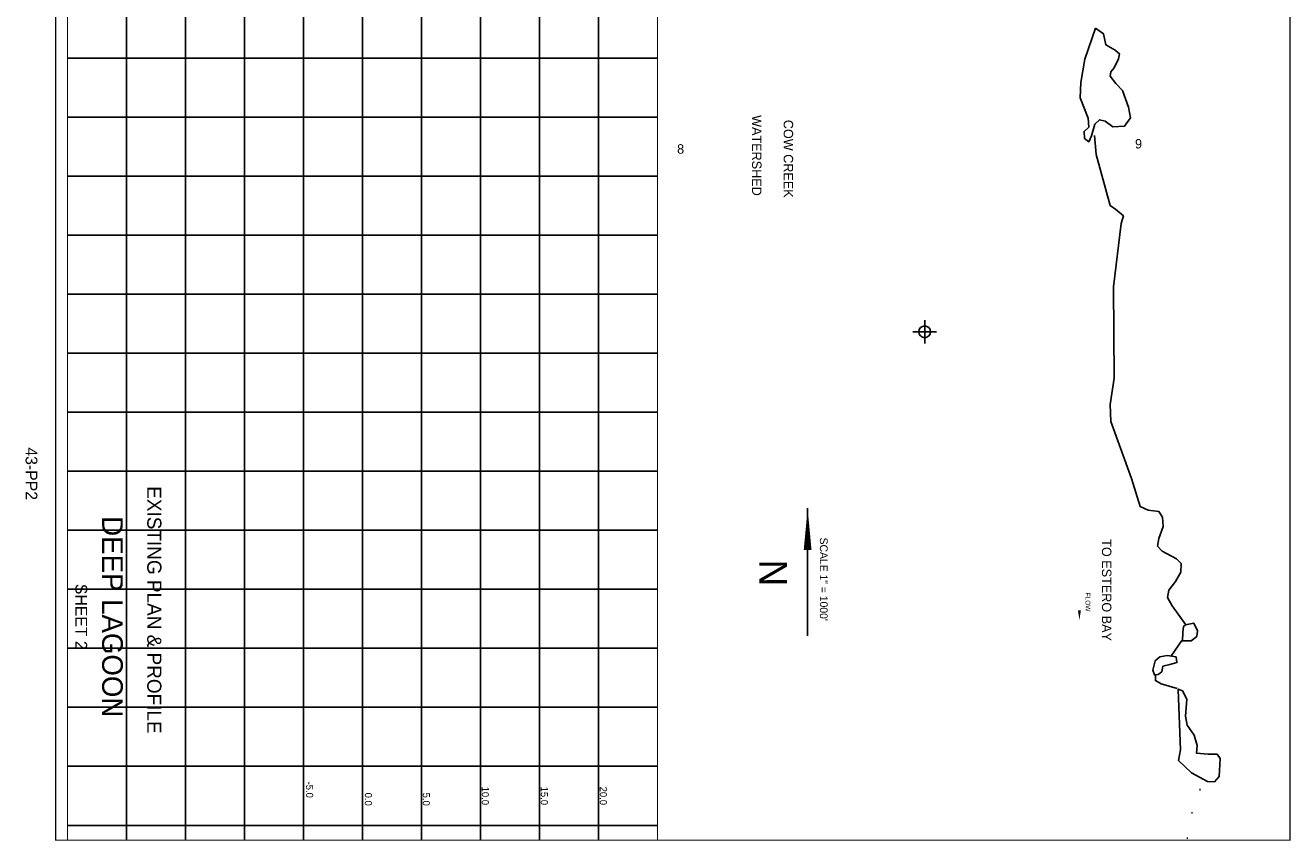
# Model space of a CAD drawing. Extents: x 191910 to 202632, y 776690 to 792700.
# Tile 1 of 2: x 191910 to 202632, y 776690 to 783597. Entities that reach past the tile are written whole.
import ezdxf
from ezdxf.enums import TextEntityAlignment as Align

# ---------------------------------------------------------------- set-up
doc = ezdxf.new("R2010")
doc.units = 0
doc.header["$LTSCALE"] = 800
doc.header["$PDMODE"] = 34
doc.header["$PDSIZE"] = 100
doc.linetypes.add('STREAM', pattern=[0])
for name, color, linetype in [('BORDER', 1, 'CONTINUOUS'), ('EXISTING', 7, 'CONTINUOUS'), ('GRID', 2, 'CONTINUOUS'), ('SEC', 2, 'CONTINUOUS'), ('TEXT', 7, 'CONTINUOUS'), ('TRUNKS', 5, 'STREAM'), ('WATER', 4, 'CONTINUOUS')]:
    doc.layers.add(name, color=color, linetype=linetype)

msp = doc.modelspace()

# ---------------------------------------------------------------- linework, layer by layer
at = {"layer": 'BORDER', "color": 0, "const_width": 10}
msp.add_lwpolyline([(192167, 792695), (192167, 776695), (202627, 776695), (202627, 792695)], close=True, dxfattribs=at)
for points in [[(192267, 792695), (192267, 776695)], [(197267, 792695), (197267, 776695)]]:
    msp.add_lwpolyline(points, dxfattribs=at)
at = {"layer": 'GRID', "color": 0}
for points in [[(192767, 792695), (192767, 776695)], [(193267, 792695), (193267, 776695)], [(193767, 792695), (193767, 776695)], [(194267, 792695), (194267, 776695)], [(194767, 792695), (194767, 776695)], [(195267, 792695), (195267, 776695)], [(195767, 792695), (195767, 776695)], [(196267, 792695), (196267, 776695)], [(196767, 792695), (196767, 776695)], [(192267, 783320), (197267, 783320)], [(192267, 782820), (197267, 782820)], [(192267, 782320), (197267, 782320)], [(192267, 781820), (197267, 781820)], [(192267, 781320), (197267, 781320)], [(192267, 780820), (197267, 780820)], [(192267, 780320), (197267, 780320)], [(192267, 779820), (197267, 779820)], [(192267, 779320), (197267, 779320)], [(192267, 778820), (197267, 778820)], [(192267, 778320), (197267, 778320)], [(192267, 777820), (197267, 777820)], [(192267, 777320), (197267, 777320)], [(192267, 776820), (197267, 776820)]]:
    msp.add_lwpolyline(points, dxfattribs=at)
at = {"layer": 'SEC', "color": 0}
msp.add_point((199531, 781001), dxfattribs=at)
at = {"layer": 'TEXT', "color": 0}
msp.add_line((198539, 779506), (198539, 778426), dxfattribs=at)
msp.add_lwpolyline([(198539, 779506, 0, 65.7, 0), (198539, 779154, 65.7, 65.7, 0)], format="xyseb", dxfattribs=at)
at = {"layer": 'TRUNKS', "color": 0}
for points in [[(200970, 782665), (200985, 782502), (201103, 782072), (201151, 782037), (201215, 781984), (201197, 781919), (201132, 781382), (201137, 780607), (201102, 780384), (201109, 780242), (201282, 779758), (201356, 779522), (201426, 779491), (201516, 779478), (201546, 779430), (201551, 779352), (201514, 779251), (201505, 779184), (201542, 779142), (201664, 779079), (201704, 779037), (201702, 778965), (201656, 778887), (201599, 778812), (201588, 778751), (201628, 778679), (201745, 778520)], [(201709, 778387), (201622, 778260)], [(201486, 778095), (201486, 778047), (201534, 778018), (201670, 777979)]]:
    msp.add_lwpolyline(points, dxfattribs=at)
msp.add_lwpolyline([(200842, 778558, 0, 25, 0), (200842, 778642, 0, 0, -0.087559), (200851, 778691, 0, 0, 0.245722), (200845, 778735, 0, 0, -0.309425), (200844, 778804, 0, 0, 0), (200845, 778837, 0, 0, 0)], format="xyseb", dxfattribs=at)
at = {"layer": 'WATER', "color": 0}
for points in [[(200977, 783574), (200888, 783312), (200853, 783112), (200848, 782983), (200915, 782810), (200921, 782734), (200882, 782699), (200886, 782640), (200921, 782611), (200945, 782662), (200972, 782760), (201011, 782797), (201061, 782786), (201126, 782737), (201225, 782744), (201275, 782813), (201258, 782905), (201208, 783045), (201152, 783104), (201104, 783168), (201108, 783202), (201137, 783237), (201174, 783314), (201181, 783357), (201144, 783388), (201066, 783432), (201046, 783526)], [(201741, 778520), (201811, 778533), (201843, 778469), (201836, 778421), (201788, 778382), (201716, 778384), (201717, 778454), (201725, 778505)], [(201661, 778247), (201587, 778258), (201524, 778248), (201484, 778215), (201464, 778136), (201477, 778095), (201510, 778097), (201541, 778121), (201550, 778169), (201609, 778184), (201668, 778199)], [(201678, 777968), (201700, 777461), (201682, 777369), (201791, 777266), (201926, 777192), (201987, 777189), (202025, 777235), (202034, 777386), (202008, 777423), (201933, 777423), (201833, 777432), (201840, 777496), (201814, 777583), (201755, 777668), (201740, 777745), (201752, 777889), (201715, 777959), (201680, 777974)]]:
    msp.add_lwpolyline(points, close=True, dxfattribs=at)

# ---------------------------------------------------------------- texts
at = {"layer": 'EXISTING', "color": 0}
for s, height, p in [('43-PP2', 100, (191912, 779799)), ('EXISTING PLAN & PROFILE', 120, (192943, 778645))]:
    msp.add_text(s, height=height, rotation=270, dxfattribs=at).set_placement(p, align=Align.CENTER)
at = {"layer": 'TEXT', "color": 0}
for s, height, p in [('WATERSHED', 80, (198068, 782495)), ('COW CREEK', 80, (198336, 782467)), ('DEEP LAGOON', 175, (192561, 778587)), ('SCALE 1" = 1000\'', 65.73, (198643, 778905)), ('N', 235, (198130, 778959)), ('SHEET 2', 100, (192334, 778587))]:
    msp.add_text(s, height=height, rotation=270, dxfattribs=at).set_placement(p, align=Align.CENTER)
msp.add_text('9', height=80, dxfattribs=at).set_placement((201343, 782554), align=Align.CENTER)
msp.add_text('8', height=80, dxfattribs=at).set_placement((197433, 782510))
for s, height, p in [('TO ESTERO BAY', 80, (201033, 779244)), ('-5.0', 60, (194289, 777191)), ('0.0', 60, (194787, 777097)), ('5.0', 60, (195278, 777097)), ('10.0', 60, (195778, 777148)), ('15.0', 60, (196278, 777148)), ('20.0', 60, (196778, 777148))]:
    msp.add_text(s, height=height, rotation=270, dxfattribs=at).set_placement(p)
at = {"layer": 'TRUNKS', "color": 0}
msp.add_text('FLOW', height=40, rotation=270, dxfattribs=at).set_placement((200894, 778712), align=Align.CENTER)
for p in [(201845, 777114), (201777, 776918), (201738, 776703)]:
    msp.add_text('.', height=100, dxfattribs=at).set_placement(p)

doc.saveas('drawing.dxf')
